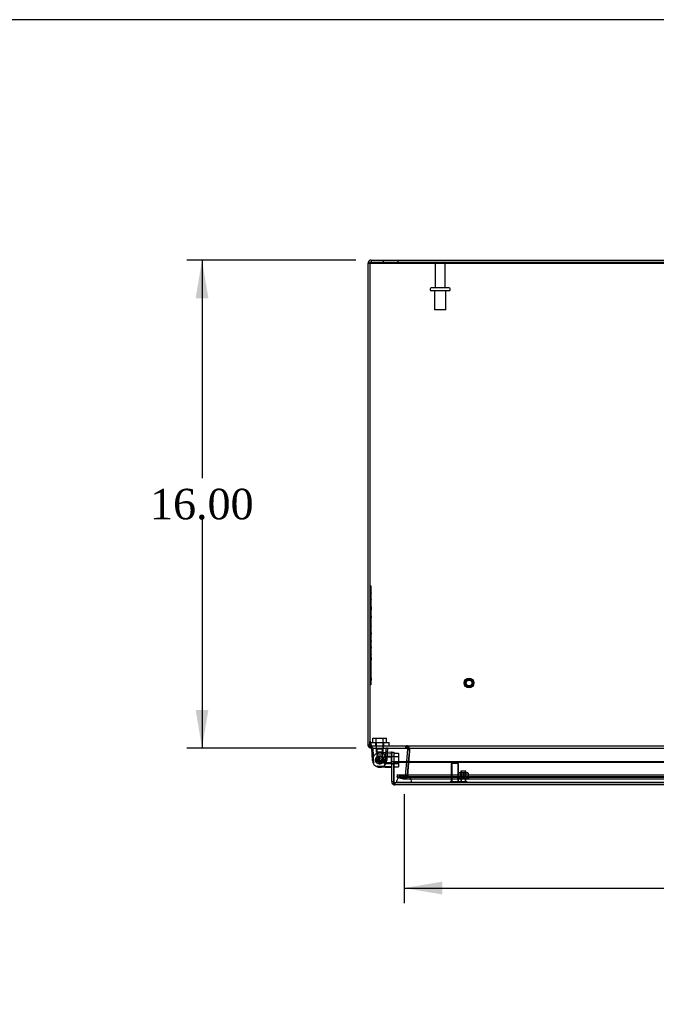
# Model space of a CAD drawing. Header units: inches. Extents: x 1 to 240, y -1 to 159.
# Tile 11 of 20: x 44 to 65, y 127 to 159. Entities that reach past the tile are written whole.
import ezdxf
from ezdxf.enums import TextEntityAlignment as Align
from ezdxf.lldxf.tags import DXFTag

# ---------------------------------------------------------------- set-up
doc = ezdxf.new("R2010")
doc.units = ezdxf.units.IN
doc.header["$MEASUREMENT"] = 0
for name, color, linetype in [('COM70220', 7, 'Continuous'), ('COM70701-2', 7, 'Continuous'), ('COM70702-11', 7, 'Continuous'), ('COM70703-6', 7, 'Continuous'), ('COM70705-9', 7, 'Continuous'), ('Default', 7, 'Continuous'), ('HNG86659-1', 7, 'Continuous'), ('HNG86659-2', 7, 'Continuous'), ('LAB86820', 7, 'Continuous'), ('NTS18118', 7, 'Continuous'), ('SCS86661', 7, 'Continuous'), ('STD26063', 7, 'Continuous'), ('STD26089', 7, 'Continuous'), ('STD26258', 7, 'Continuous'), ('WAM30017', 7, 'Continuous')]:
    doc.layers.add(name, color=color, linetype=linetype)
doc.styles.add('SEACAD_Times_New_Roman', font='times.ttf')
tags = doc.linetypes.add('HIDDEN2', pattern=[0.1875, 0.125, -0.0625]).pattern_tags.tags
tags[6:7] = [DXFTag(74, 4), DXFTag(75, 0), DXFTag(340, '0'), DXFTag(46, 0.0), DXFTag(50, 0.0), DXFTag(44, 0.0), DXFTag(45, 0.0)]
tags[4:5] = [DXFTag(74, 4), DXFTag(75, 0), DXFTag(340, '0'), DXFTag(46, 0.0), DXFTag(50, 0.0), DXFTag(44, 0.0), DXFTag(45, 0.0)]
doc.dimstyles.new('HAMMOND_(STH_-_240x160)', dxfattribs={"dimtxt": 1, "dimasz": 1.25, "dimexe": 0.5, "dimexo": 0.5, "dimgap": 0.25, "dimtad": 0, "dimtih": 1, "dimtoh": 1, "dimzin": 0, "dimdsep": 46, "dimtxsty": 'SEACAD_Times_New_Roman', "dimblk1": '_SE_FILLED', "dimblk2": '_SE_FILLED', "dimsah": 1, "dimcen": 0.5, "dimadec": 0, "dimazin": 0, "dimtfac": 0.8, "dimtofl": 0, "dimtmove": 0, "dimatfit": 3, "dimfxl": 1, "dimtolj": 1, "dimtzin": 0, "dimarcsym": 0})

# ---------------------------------------------------------------- blocks, each defined once
blk = doc.blocks.new('SE3')
at = {"layer": 'COM70220', "color": 7, "linetype": 'HIDDEN2'}
for p, q in [((56.592, 134.433), (56.342, 134.433)), ((83.711, 134.433), (56.592, 134.433)), ((56.342, 134.187), (56.093, 134.185)), ((56.093, 134.185), (56.093, 134.184)), ((56.592, 134.185), (56.093, 134.185)), ((56.592, 134.184), (56.093, 134.184)), ((56.591, 134.185), (56.342, 134.187)), ((56.592, 134.187), (56.342, 134.187)), ((56.591, 134.184), (56.591, 134.185)), ((83.711, 134.187), (56.592, 134.187)), ((83.711, 134.185), (56.592, 134.185)), ((83.711, 134.184), (56.592, 134.184))]:
    blk.add_line(p, q, dxfattribs=at)
blk.add_arc((56.342, 134.183), 0.25, 0, 180, dxfattribs=at)
at = {"layer": 'COM70701-2', "color": 7, "linetype": 'Continuous'}
for p, q in [((55.152, 151.213), (55.152, 135.429)), ((55.224, 151.213), (55.152, 151.213)), ((55.26, 151.321), (55.26, 151.249)), ((55.26, 151.321), (85.08, 151.321)), ((55.26, 151.249), (85.08, 151.249)), ((55.152, 135.429), (55.156, 135.399)), ((55.152, 135.429), (55.224, 135.429)), ((55.225, 135.419), (55.156, 135.399)), ((55.224, 135.429), (55.224, 135.535)), ((55.224, 135.429), (55.225, 135.419)), ((55.26, 135.391), (55.26, 135.321)), ((55.26, 135.321), (55.276, 135.321)), ((56.454, 135.282), (56.42, 134.883)), ((56.438, 135.315), (56.442, 135.321)), ((56.44, 135.314), (56.438, 135.315)), ((56.44, 135.314), (56.445, 135.32)), ((56.454, 135.282), (56.455, 135.288)), ((56.454, 135.282), (56.517, 135.276)), ((56.455, 135.288), (56.511, 135.292)), ((56.492, 134.883), (56.519, 135.188)), ((56.522, 135.226), (56.523, 135.239))]:
    blk.add_line(p, q, dxfattribs=at)
at = {"layer": 'COM70701-2', "color": 7, "linetype": 'HIDDEN2'}
for p, q in [((55.652, 151.321), (55.652, 151.249)), ((56.152, 151.249), (56.152, 151.321)), ((55.225, 135.419), (55.156, 135.398)), ((55.276, 135.393), (55.26, 135.393)), ((55.26, 135.393), (55.26, 135.391)), ((55.423, 135.393), (55.423, 135.321)), ((55.663, 135.321), (55.663, 135.393)), ((56.397, 135.321), (56.397, 135.393)), ((56.419, 135.321), (56.419, 135.393)), ((56.438, 135.315), (56.477, 135.376)), ((56.442, 135.321), (56.477, 135.376)), ((56.445, 135.32), (56.483, 135.371)), ((56.483, 135.371), (56.477, 135.376)), ((56.511, 135.292), (56.526, 135.293)), ((56.526, 135.275), (56.526, 135.293)), ((56.517, 135.276), (56.526, 135.275)), ((56.519, 135.188), (56.522, 135.226)), ((56.523, 135.239), (56.526, 135.275)), ((56.42, 134.883), (56.378, 134.412)), ((56.45, 134.406), (56.492, 134.883)), ((56.129, 134.436), (56.11, 134.366)), ((56.11, 134.366), (56.315, 134.311)), ((56.333, 134.381), (56.129, 134.436)), ((56.333, 134.381), (56.315, 134.311)), ((56.333, 134.381), (56.343, 134.38)), ((56.343, 134.38), (56.363, 134.386)), ((56.343, 134.38), (56.343, 134.308)), ((56.363, 134.386), (56.378, 134.407)), ((56.363, 134.386), (56.403, 134.326)), ((56.378, 134.412), (56.45, 134.406)), ((56.378, 134.407), (56.378, 134.412)), ((56.378, 134.407), (56.447, 134.39)), ((56.447, 134.39), (56.45, 134.406)), ((56.315, 134.311), (56.343, 134.308))]:
    blk.add_line(p, q, dxfattribs=at)
at = {"layer": 'COM70701-2', "color": 7, "linetype": 'Continuous'}
for centre, radius, start, end in [((55.26, 151.213), 0.108, 90, 180), ((55.26, 135.429), 0.108, 196.2388, 270), ((55.26, 135.429), 0.036, 196.2388, 270), ((56.419, 135.285), 0.036, 4.6176, 53.1651)]:
    blk.add_arc(centre, radius, start, end, dxfattribs=at)
at = {"layer": 'COM70701-2', "color": 7, "linetype": 'HIDDEN2'}
for centre, radius, start, end in [((55.26, 151.213), 0.036, 90, 180), ((56.419, 135.285), 0.108, 57.2231, 90), ((56.419, 135.285), 0.108, 4.6177, 53.1651), ((56.343, 134.416), 0.108, 269.9999, 304.2101), ((56.343, 134.416), 0.108, 304.2101, 346.2157)]:
    blk.add_arc(centre, radius, start, end, dxfattribs=at)
at = {"layer": 'COM70702-11', "color": 7, "linetype": 'Continuous'}
for p, q in [((55.224, 151.25), (55.224, 151.22)), ((55.224, 151.22), (85.08, 151.22)), ((55.224, 151.22), (55.224, 135.535)), ((55.224, 135.535), (55.262, 135.383)), ((55.276, 135.321), (85.028, 135.321)), ((56.517, 135.282), (56.517, 135.275)), ((56.522, 135.224), (56.493, 134.883))]:
    blk.add_line(p, q, dxfattribs=at)
at = {"layer": 'COM70702-11', "color": 7, "linetype": 'HIDDEN2'}
for p, q in [((55.224, 151.25), (85.08, 151.25)), ((55.224, 135.565), (55.262, 135.413)), ((55.262, 135.413), (55.262, 135.383)), ((55.276, 135.393), (85.028, 135.393)), ((55.276, 135.393), (55.276, 135.321)), ((55.286, 135.393), (55.286, 135.321)), ((56.395, 135.393), (56.395, 135.321)), ((56.516, 135.285), (56.516, 135.285)), ((56.522, 135.217), (56.456, 134.435)), ((56.522, 135.217), (56.522, 135.224)), ((56.523, 135.237), (56.523, 135.244)), ((56.493, 134.883), (56.456, 134.442)), ((56.124, 134.439), (84.18, 134.439)), ((56.336, 134.384), (56.124, 134.439)), ((56.124, 134.37), (56.124, 134.439)), ((56.124, 134.37), (84.18, 134.37)), ((56.336, 134.315), (56.124, 134.37)), ((56.336, 134.384), (56.336, 134.315)), ((56.35, 134.383), (83.954, 134.383)), ((56.456, 134.442), (56.43, 134.416)), ((56.456, 134.435), (56.43, 134.41)), ((56.43, 134.416), (56.43, 134.41)), ((56.456, 134.435), (56.456, 134.442)), ((56.35, 134.311), (83.954, 134.311))]:
    blk.add_line(p, q, dxfattribs=at)
at = {"layer": 'COM70702-11', "color": 7, "linetype": 'Continuous'}
for centre, start_param in [((56.395, 135.244), 2.985222), ((56.395, 135.237), 3.166269)]:
    blk.add_ellipse(centre, major_axis=(-0.128, 0), ratio=0.996195, start_param=start_param, end_param=3.445043, dxfattribs=at)
at = {"layer": 'COM70702-11', "color": 7, "linetype": 'HIDDEN2'}
blk.add_ellipse((56.395, 135.237), major_axis=(-0.128, 0), ratio=0.996195, start_param=2.985222, end_param=3.166269, dxfattribs=at)
for points, knots in [([(55.262, 135.413), (55.263, 135.41), (55.264, 135.408), (55.266, 135.402), (55.268, 135.4), (55.27, 135.397), (55.271, 135.395), (55.273, 135.393), (55.275, 135.393), (55.276, 135.393)], [0, 0, 0, 0, 0.25, 0.25, 0.5, 0.5, 0.75, 0.75, 1, 1, 1, 1]), ([(56.395, 135.393), (56.402, 135.393), (56.409, 135.393), (56.422, 135.393), (56.429, 135.392), (56.442, 135.391), (56.448, 135.391), (56.46, 135.387), (56.466, 135.385), (56.471, 135.382)], [0, 0, 0, 0, 0.125, 0.125, 0.25, 0.25, 0.375, 0.375, 0.5, 0.5, 0.5, 0.5]), ([(56.486, 135.367), (56.491, 135.361), (56.495, 135.353), (56.503, 135.335), (56.507, 135.324), (56.513, 135.301), (56.515, 135.288), (56.517, 135.275)], [0.625, 0.625, 0.625, 0.625, 0.75, 0.75, 0.875, 0.875, 1, 1, 1, 1]), ([(56.336, 134.384), (56.344, 134.383), (56.352, 134.383), (56.367, 134.385), (56.375, 134.387), (56.391, 134.393), (56.399, 134.397), (56.415, 134.406), (56.422, 134.411), (56.43, 134.416)], [0, 0, 0, 0, 0.25, 0.25, 0.5, 0.5, 0.75, 0.75, 1, 1, 1, 1]), ([(56.36, 134.313), (56.367, 134.316), (56.375, 134.322), (56.391, 134.34), (56.399, 134.352), (56.415, 134.379), (56.422, 134.394), (56.43, 134.41)], [0.25, 0.25, 0.25, 0.25, 0.5, 0.5, 0.75, 0.75, 1, 1, 1, 1])]:
    blk.add_open_spline(points, degree=3, knots=knots, dxfattribs=at)
at = {"layer": 'COM70702-11', "color": 7, "linetype": 'Continuous'}
for points, knots in [([(55.262, 135.383), (55.264, 135.365), (55.266, 135.349), (55.271, 135.327), (55.273, 135.321), (55.276, 135.321)], [0, 0, 0, 0, 0.5, 0.5, 1, 1, 1, 1]), ([(56.395, 135.321), (56.398, 135.321), (56.404, 135.321), (56.413, 135.321), (56.422, 135.321), (56.431, 135.321), (56.439, 135.32), (56.448, 135.32), (56.456, 135.319), (56.464, 135.318), (56.474, 135.317), (56.486, 135.313), (56.497, 135.306), (56.505, 135.3), (56.51, 135.294), (56.514, 135.288), (56.516, 135.284), (56.517, 135.282)], [0, 0, 0, 0, 0.063093, 0.126012, 0.188588, 0.250653, 0.312042, 0.372603, 0.432197, 0.490695, 0.547978, 0.671793, 0.788214, 0.843718, 0.897427, 0.949464, 1, 1, 1, 1])]:
    blk.add_open_spline(points, degree=3, knots=knots, dxfattribs=at)
at = {"layer": 'COM70702-11', "color": 7, "linetype": 'HIDDEN2'}
blk.add_open_spline([(56.336, 134.315), (56.341, 134.312), (56.345, 134.311), (56.35, 134.311)], degree=3, dxfattribs=at)
at = {"layer": 'COM70703-6', "color": 7, "linetype": 'HIDDEN2'}
for p, q in [((55.224, 151.249), (55.26, 151.249)), ((56.526, 135.282), (56.45, 134.412)), ((56.477, 135.315), (56.477, 135.376)), ((56.483, 135.314), (56.483, 135.371)), ((56.525, 135.288), (56.525, 135.293)), ((56.525, 135.293), (56.526, 135.275)), ((56.525, 135.285), (56.525, 135.285)), ((56.129, 134.436), (84.175, 134.436)), ((56.129, 134.436), (56.129, 134.366)), ((56.333, 134.311), (56.129, 134.366)), ((56.129, 134.366), (84.175, 134.366)), ((56.333, 134.381), (56.333, 134.311)), ((56.397, 134.384), (56.343, 134.38)), ((56.35, 134.38), (83.961, 134.38)), ((56.403, 134.386), (56.397, 134.384)), ((56.397, 134.384), (56.397, 134.322)), ((56.403, 134.326), (56.397, 134.322)), ((56.446, 134.407), (56.403, 134.386)), ((56.403, 134.386), (56.403, 134.326)), ((56.446, 134.407), (56.446, 134.39)), ((56.45, 134.406), (56.446, 134.39)), ((56.45, 134.412), (56.45, 134.406)), ((56.343, 134.308), (83.961, 134.308))]:
    blk.add_line(p, q, dxfattribs=at)
at = {"layer": 'COM70703-6', "color": 7, "linetype": 'Continuous'}
for p, q in [((55.226, 135.419), (55.224, 135.429)), ((55.226, 135.398), (55.224, 135.429)), ((55.226, 135.419), (55.226, 135.398))]:
    blk.add_line(p, q, dxfattribs=at)
at = {"layer": 'COM70703-6', "color": 7, "linetype": 'HIDDEN2'}
blk.add_open_spline([(55.26, 135.321), (55.257, 135.321), (55.254, 135.323), (55.249, 135.33), (55.246, 135.335), (55.24, 135.349), (55.238, 135.358), (55.232, 135.377), (55.229, 135.387), (55.226, 135.398)], degree=3, knots=[0, 0, 0, 0, 0.25, 0.25, 0.5, 0.5, 0.75, 0.75, 1, 1, 1, 1], dxfattribs=at)
at = {"layer": 'COM70705-9', "color": 7, "linetype": 'Continuous'}
for p, q in [((55.937, 135.172), (55.937, 135.183)), ((55.937, 135.183), (56.009, 135.183)), ((55.937, 135.058), (55.937, 135.122)), ((55.937, 135.058), (55.937, 135.008)), ((55.937, 134.883), (55.937, 135.008)), ((56.009, 135.183), (56.009, 135.058)), ((56.009, 135.058), (56.009, 135.008)), ((56.009, 135.008), (56.009, 134.883)), ((55.937, 134.219), (55.937, 134.883)), ((55.937, 134.883), (56.009, 134.883)), ((56.009, 134.219), (56.009, 134.883)), ((56.009, 134.883), (84.295, 134.883)), ((56.009, 134.883), (56.009, 134.853)), ((56.009, 134.853), (56.009, 134.173)), ((56.009, 134.853), (84.295, 134.853)), ((55.937, 134.219), (56.009, 134.219)), ((56.009, 134.117), (56.009, 134.219)), ((56.009, 134.117), (56.009, 134.217)), ((56.009, 134.173), (56.009, 134.116)), ((56.009, 134.117), (56.009, 134.117)), ((84.259, 134.111), (56.045, 134.111))]:
    blk.add_line(p, q, dxfattribs=at)
at = {"layer": 'COM70705-9', "color": 7, "linetype": 'HIDDEN2'}
for p, q in [((56.009, 135.047), (55.937, 135.047)), ((55.937, 134.807), (56.009, 134.807)), ((84.259, 134.183), (56.045, 134.183)), ((56.045, 134.183), (56.045, 134.111))]:
    blk.add_line(p, q, dxfattribs=at)
at = {"layer": 'COM70705-9', "color": 7, "linetype": 'Continuous'}
for radius, start, end in [(0.108, 180, 250.5288), (0.036, 180, 182.6798), (0.108, 250.5509, 270)]:
    blk.add_arc((56.045, 134.219), radius, start, end, dxfattribs=at)
at = {"layer": 'COM70705-9', "color": 7, "linetype": 'HIDDEN2'}
blk.add_arc((56.045, 134.219), 0.036, 182.6798, 270, dxfattribs=at)
blk.add_ellipse((56.045, 134.219), major_axis=(-0.0396, 0), ratio=0.908294, start_param=0.436332, end_param=1.570796, dxfattribs=at)
at = {"layer": 'COM70705-9', "color": 7, "linetype": 'Continuous'}
blk.add_ellipse((56.045, 134.219), major_axis=(-0.119, 0), ratio=0.908294, start_param=1.263899, end_param=1.570796, dxfattribs=at)
at = {"layer": 'HNG86659-1', "color": 7, "linetype": 'Continuous'}
for p, q in [((55.307, 134.915), (55.288, 135.308)), ((55.327, 135.309), (55.326, 135.309)), ((55.759, 135.309), (55.759, 135.309)), ((55.798, 135.308), (55.792, 135.176)), ((55.466, 135.12), (55.483, 135.121)), ((55.483, 135.121), (55.923, 135.143)), ((55.924, 135.182), (55.531, 135.163)), ((55.923, 135.143), (55.926, 135.143)), ((55.937, 135.153), (55.937, 135.171)), ((55.937, 135.153), (55.937, 135.122)), ((55.466, 134.734), (55.483, 134.733)), ((55.483, 134.733), (55.923, 134.711)), ((55.924, 134.672), (55.531, 134.691)), ((55.923, 134.711), (55.926, 134.711))]:
    blk.add_line(p, q, dxfattribs=at)
at = {"layer": 'HNG86659-1', "color": 7, "linetype": 'HIDDEN2'}
for p, q in [((55.35, 134.85), (55.327, 135.31)), ((55.425, 135.321), (55.446, 135.299)), ((55.446, 135.299), (55.64, 135.299)), ((55.446, 135.299), (55.446, 135.066)), ((55.446, 135.299), (55.446, 135.066)), ((55.64, 135.299), (55.661, 135.321)), ((55.64, 135.066), (55.64, 135.299)), ((55.64, 135.299), (55.64, 135.066)), ((55.736, 134.85), (55.759, 135.31)), ((55.446, 135.066), (55.446, 134.998)), ((55.446, 135.066), (55.64, 135.066)), ((55.446, 134.998), (55.446, 134.907)), ((55.523, 135.024), (55.467, 134.927)), ((55.523, 135.024), (55.523, 134.83)), ((55.682, 135.024), (55.523, 135.024)), ((55.64, 134.999), (55.64, 135.066)), ((55.64, 134.907), (55.64, 134.999)), ((55.915, 135.024), (55.682, 135.024)), ((55.915, 135.024), (55.682, 135.024)), ((55.682, 135.024), (55.682, 134.83)), ((55.792, 135.176), (55.779, 134.915)), ((55.937, 135.045), (55.915, 135.024)), ((55.915, 135.024), (55.915, 134.83)), ((55.925, 135.143), (55.925, 135.144)), ((55.446, 134.907), (55.64, 134.907)), ((55.446, 134.907), (55.543, 134.851)), ((55.467, 134.927), (55.523, 134.83)), ((55.523, 134.83), (55.682, 134.83)), ((55.543, 134.851), (55.64, 134.907)), ((55.682, 134.83), (55.915, 134.83)), ((55.915, 134.83), (55.682, 134.83)), ((55.915, 134.83), (55.937, 134.809)), ((55.925, 134.711), (55.925, 134.71))]:
    blk.add_line(p, q, dxfattribs=at)
for radius in [0.132, 0.132, 0.12]:
    blk.add_circle((55.543, 134.927), radius, dxfattribs=at)
at = {"layer": 'HNG86659-1', "color": 7, "linetype": 'Continuous'}
for centre, radius, start, end in [((55.299, 135.309), 0.0118, 90, 164.6377), ((55.299, 135.309), 0.0118, 164.6409, 182.8176), ((55.293, 135.111), 0.201, 80.3404, 91.3274), ((55.793, 135.111), 0.201, 88.6775, 99.6547), ((55.786, 135.309), 0.0118, 15.3623, 90), ((55.786, 135.309), 0.0118, 357.1824, 15.3591), ((55.543, 134.927), 0.236, 105.4689, 180), ((55.543, 134.927), 0.236, 149.2635, 151.2117), ((55.543, 134.927), 0.236, 92.8208, 105.4689), ((55.925, 135.171), 0.0118, 71.3111, 92.8208), ((55.925, 135.171), 0.0118, 0, 71.3111), ((55.758, 135.161), 0.172, 357.9483, 7.0528), ((55.543, 134.927), 0.236, 173.041, 193.6365), ((55.543, 134.927), 0.236, 180, 254.5311), ((55.543, 134.927), 0.236, 254.5311, 267.1792), ((55.925, 134.684), 0.0118, 267.1792, 288.6889), ((55.758, 134.693), 0.172, 352.9472, 2.0517), ((55.925, 134.684), 0.0118, 288.6889, 0)]:
    blk.add_arc(centre, radius, start, end, dxfattribs=at)
at = {"layer": 'HNG86659-1', "color": 7, "linetype": 'HIDDEN2'}
for centre, radius, start, end in [((55.309, 135.142), 0.172, 87.9483, 97.0528), ((55.776, 135.142), 0.172, 82.9472, 92.0517), ((55.543, 134.927), 0.236, 144.6194, 149.2635), ((55.543, 134.927), 0.236, 100.2232, 121.5301), ((55.543, 134.927), 0.12, 90, 270), ((55.543, 134.927), 0.236, 59.2635, 98.9348), ((55.543, 134.927), 0.236, 59.2635, 92.8208), ((55.543, 134.927), 0.236, 300.7365, 59.2635), ((55.727, 135.177), 0.201, 350.3453, 1.3225), ((55.543, 134.927), 0.236, 242.3861, 300.7365), ((55.543, 134.927), 0.236, 267.1792, 300.7365), ((55.727, 134.677), 0.201, 358.6726, 9.6596)]:
    blk.add_arc(centre, radius, start, end, dxfattribs=at)
for points, knots in [([(55.316, 135.314), (55.316, 135.316), (55.316, 135.318), (55.316, 135.32), (55.317, 135.321), (55.317, 135.321)], [0, 0, 0, 0, 0.5, 0.5, 1, 1, 1, 1]), ([(55.327, 135.31), (55.325, 135.31), (55.323, 135.311), (55.319, 135.312), (55.317, 135.313), (55.316, 135.314)], [0, 0, 0, 0, 0.5, 0.5, 1, 1, 1, 1]), ([(55.759, 135.31), (55.761, 135.31), (55.763, 135.311), (55.767, 135.312), (55.768, 135.313), (55.77, 135.314)], [0, 0, 0, 0, 0.5, 0.5, 1, 1, 1, 1]), ([(55.77, 135.314), (55.77, 135.316), (55.77, 135.318), (55.769, 135.32), (55.769, 135.321), (55.769, 135.321)], [0, 0, 0, 0, 0.5, 0.5, 1, 1, 1, 1]), ([(55.315, 134.864), (55.317, 134.864), (55.32, 134.864), (55.326, 134.863), (55.329, 134.863), (55.334, 134.863), (55.336, 134.863), (55.34, 134.862), (55.342, 134.861), (55.345, 134.859), (55.346, 134.857), (55.348, 134.854), (55.349, 134.852), (55.35, 134.85)], [0, 0, 0, 0, 0.25, 0.25, 0.5, 0.5, 0.625, 0.625, 0.75, 0.75, 0.875, 0.875, 1, 1, 1, 1]), ([(55.771, 134.864), (55.769, 134.864), (55.766, 134.864), (55.76, 134.863), (55.757, 134.863), (55.751, 134.863), (55.75, 134.863), (55.746, 134.862), (55.744, 134.861), (55.741, 134.859), (55.74, 134.857), (55.738, 134.854), (55.737, 134.852), (55.736, 134.85)], [0, 0, 0, 0, 0.25, 0.25, 0.5, 0.5, 0.625, 0.625, 0.75, 0.75, 0.875, 0.875, 1, 1, 1, 1])]:
    blk.add_open_spline(points, degree=3, knots=knots, dxfattribs=at)
at = {"layer": 'HNG86659-1', "color": 7, "linetype": 'Continuous'}
for points, knots in [([(55.48, 135.155), (55.48, 135.153), (55.479, 135.15), (55.479, 135.144), (55.479, 135.141), (55.479, 135.136), (55.479, 135.134), (55.478, 135.13), (55.477, 135.128), (55.475, 135.125), (55.473, 135.124), (55.47, 135.122), (55.468, 135.121), (55.466, 135.12)], [0, 0, 0, 0, 0.25, 0.25, 0.5, 0.5, 0.625, 0.625, 0.75, 0.75, 0.875, 0.875, 1, 1, 1, 1]), ([(55.926, 135.143), (55.926, 135.145), (55.926, 135.147), (55.928, 135.151), (55.929, 135.153), (55.93, 135.154)], [0, 0, 0, 0, 0.5, 0.5, 1, 1, 1, 1]), ([(55.93, 135.154), (55.932, 135.154), (55.934, 135.154), (55.936, 135.153), (55.937, 135.153), (55.937, 135.153)], [0, 0, 0, 0, 0.5, 0.5, 1, 1, 1, 1]), ([(55.48, 134.699), (55.48, 134.701), (55.479, 134.704), (55.479, 134.71), (55.479, 134.713), (55.479, 134.718), (55.479, 134.72), (55.478, 134.724), (55.477, 134.726), (55.475, 134.729), (55.473, 134.73), (55.47, 134.732), (55.468, 134.733), (55.466, 134.734)], [0, 0, 0, 0, 0.25, 0.25, 0.5, 0.5, 0.625, 0.625, 0.75, 0.75, 0.875, 0.875, 1, 1, 1, 1]), ([(55.926, 134.711), (55.926, 134.709), (55.926, 134.707), (55.928, 134.703), (55.929, 134.701), (55.93, 134.7)], [0, 0, 0, 0, 0.5, 0.5, 1, 1, 1, 1]), ([(55.93, 134.7), (55.932, 134.7), (55.934, 134.7), (55.936, 134.701), (55.937, 134.701), (55.937, 134.701)], [0, 0, 0, 0, 0.5, 0.5, 1, 1, 1, 1])]:
    blk.add_open_spline(points, degree=3, knots=knots, dxfattribs=at)
at = {"layer": 'HNG86659-2', "color": 7, "linetype": 'HIDDEN2'}
for p, q in [((55.424, 134.96), (55.427, 134.952)), ((55.447, 134.996), (55.439, 134.993)), ((55.448, 135.005), (55.447, 134.996)), ((55.484, 135.029), (55.475, 135.03)), ((55.488, 135.037), (55.484, 135.029)), ((55.531, 135.044), (55.523, 135.048)), ((55.538, 135.05), (55.531, 135.044)), ((55.58, 135.039), (55.574, 135.046)), ((55.588, 135.041), (55.58, 135.039)), ((55.622, 135.015), (55.62, 135.023)), ((55.631, 135.013), (55.622, 135.015)), ((55.651, 134.975), (55.652, 134.984)), ((55.658, 134.97), (55.651, 134.975)), ((55.427, 134.952), (55.421, 134.945)), ((55.421, 134.909), (55.427, 134.903)), ((55.427, 134.903), (55.424, 134.895)), ((55.439, 134.861), (55.447, 134.858)), ((55.447, 134.858), (55.448, 134.849)), ((55.474, 134.825), (55.483, 134.825)), ((55.483, 134.825), (55.488, 134.817)), ((55.522, 134.806), (55.53, 134.81)), ((55.53, 134.81), (55.537, 134.804)), ((55.573, 134.808), (55.579, 134.815)), ((55.579, 134.815), (55.588, 134.812)), ((55.619, 134.83), (55.622, 134.839)), ((55.622, 134.839), (55.63, 134.841)), ((55.651, 134.879), (55.658, 134.884)), ((55.652, 134.87), (55.651, 134.879)), ((55.661, 134.927), (55.666, 134.934)), ((55.666, 134.919), (55.661, 134.927))]:
    blk.add_line(p, q, dxfattribs=at)
for radius in [0.118, 0.0492]:
    blk.add_circle((55.543, 134.927), radius, dxfattribs=at)
for start, end in [(147.536, 164.4283), (123.5181, 140.4104), (99.5003, 116.3926), (75.4824, 92.3747), (51.4646, 68.3569), (27.4467, 44.339), (3.4288, 20.3212), (171.5538, 188.4462), (195.3038, 212.1962), (219.3217, 236.214), (243.3396, 260.2319), (267.3574, 284.2497), (291.3753, 308.2676), (315.3931, 332.2855), (339.411, 356.3033)]:
    blk.add_arc((55.543, 134.927), 0.123, start, end, dxfattribs=at)
at = {"layer": 'LAB86820', "color": 7, "linetype": 'HIDDEN2'}
for p, q in [((55.254, 140.643), (55.224, 140.643)), ((55.254, 140.643), (55.254, 137.393)), ((55.259, 140.478), (55.254, 140.478)), ((55.259, 140.478), (55.254, 140.478)), ((55.259, 140.467), (55.254, 140.467)), ((55.259, 140.421), (55.259, 140.478)), ((55.259, 140.432), (55.259, 140.467)), ((55.259, 140.432), (55.254, 140.432)), ((55.259, 140.418), (55.254, 140.418)), ((55.259, 140.414), (55.254, 140.414)), ((55.259, 140.393), (55.254, 140.393)), ((55.259, 140.384), (55.254, 140.384)), ((55.259, 140.367), (55.254, 140.367)), ((55.259, 140.358), (55.254, 140.358)), ((55.259, 140.356), (55.254, 140.356)), ((55.259, 140.327), (55.254, 140.327)), ((55.259, 140.316), (55.254, 140.316)), ((55.259, 140.301), (55.254, 140.301)), ((55.259, 140.291), (55.254, 140.291)), ((55.259, 140.251), (55.254, 140.251)), ((55.259, 140.24), (55.254, 140.24)), ((55.259, 140.23), (55.254, 140.23)), ((55.259, 140.22), (55.254, 140.22)), ((55.259, 140.21), (55.254, 140.21)), ((55.259, 140.17), (55.254, 140.17)), ((55.259, 140.168), (55.254, 140.168)), ((55.259, 140.167), (55.254, 140.167)), ((55.259, 140.393), (55.259, 140.418)), ((55.259, 140.414), (55.259, 140.394)), ((55.259, 140.384), (55.259, 140.393)), ((55.259, 140.356), (55.259, 140.367)), ((55.259, 140.327), (55.259, 140.356)), ((55.259, 140.316), (55.259, 140.327)), ((55.259, 140.253), (55.259, 140.301)), ((55.259, 140.268), (55.259, 140.263)), ((55.259, 140.238), (55.259, 140.24)), ((55.259, 140.172), (55.259, 140.22)), ((55.259, 140.187), (55.259, 140.182)), ((55.259, 140.137), (55.259, 140.159)), ((55.259, 140.116), (55.259, 140.158)), ((55.259, 140.116), (55.254, 140.116)), ((55.259, 140.107), (55.254, 140.107)), ((55.259, 140.023), (55.254, 140.023)), ((55.259, 140.012), (55.254, 140.012)), ((55.259, 140.003), (55.254, 140.003)), ((55.259, 140.002), (55.254, 140.002)), ((55.259, 140.002), (55.254, 140.002)), ((55.259, 139.991), (55.254, 139.991)), ((55.259, 139.98), (55.254, 139.98)), ((55.259, 139.978), (55.254, 139.978)), ((55.259, 139.972), (55.254, 139.972)), ((55.259, 139.965), (55.254, 139.965)), ((55.259, 139.952), (55.254, 139.952)), ((55.259, 139.951), (55.254, 139.951)), ((55.259, 139.92), (55.254, 139.92)), ((55.259, 139.909), (55.254, 139.909)), ((55.259, 139.907), (55.254, 139.907)), ((55.259, 139.902), (55.254, 139.902)), ((55.259, 139.901), (55.254, 139.901)), ((55.259, 139.89), (55.254, 139.89)), ((55.259, 139.834), (55.254, 139.834)), ((55.259, 139.823), (55.254, 139.823)), ((55.259, 139.823), (55.254, 139.823)), ((55.259, 139.823), (55.254, 139.823)), ((55.259, 139.812), (55.254, 139.812)), ((55.259, 139.807), (55.254, 139.807)), ((55.259, 140.107), (55.259, 140.116)), ((55.259, 140.035), (55.259, 140.094)), ((55.259, 140.055), (55.259, 140.077)), ((55.259, 140.012), (55.259, 140.023)), ((55.259, 139.991), (55.259, 140.002)), ((55.259, 139.98), (55.259, 139.991)), ((55.259, 139.972), (55.259, 139.98)), ((55.259, 139.909), (55.259, 139.965)), ((55.259, 139.951), (55.259, 139.909)), ((55.259, 139.901), (55.259, 139.847)), ((55.259, 139.823), (55.259, 139.834)), ((55.259, 139.813), (55.259, 139.823)), ((55.259, 139.796), (55.259, 139.807)), ((55.259, 139.796), (55.254, 139.796)), ((55.259, 139.738), (55.254, 139.738)), ((55.259, 139.729), (55.254, 139.729)), ((55.259, 139.728), (55.254, 139.728)), ((55.259, 139.719), (55.254, 139.719)), ((55.259, 139.718), (55.254, 139.718)), ((55.259, 139.67), (55.254, 139.67)), ((55.259, 139.661), (55.254, 139.661)), ((55.259, 139.648), (55.254, 139.648)), ((55.259, 139.634), (55.254, 139.634)), ((55.259, 139.634), (55.254, 139.634)), ((55.259, 139.602), (55.254, 139.602)), ((55.259, 139.592), (55.254, 139.592)), ((55.259, 139.586), (55.254, 139.586)), ((55.259, 139.576), (55.254, 139.576)), ((55.259, 139.546), (55.254, 139.546)), ((55.259, 139.546), (55.254, 139.546)), ((55.259, 139.535), (55.254, 139.535)), ((55.259, 139.5), (55.254, 139.5)), ((55.259, 139.482), (55.254, 139.482)), ((55.259, 139.738), (55.259, 139.783)), ((55.259, 139.728), (55.259, 139.738)), ((55.259, 139.723), (55.259, 139.728)), ((55.259, 139.67), (55.259, 139.716)), ((55.259, 139.661), (55.259, 139.67)), ((55.259, 139.592), (55.259, 139.648)), ((55.259, 139.634), (55.259, 139.592)), ((55.259, 139.576), (55.259, 139.584)), ((55.259, 139.548), (55.259, 139.564)), ((55.259, 139.489), (55.259, 139.547)), ((55.259, 139.5), (55.259, 139.535)), ((55.259, 139.434), (55.254, 139.434)), ((55.259, 139.424), (55.254, 139.424)), ((55.259, 139.421), (55.254, 139.421)), ((55.259, 139.421), (55.254, 139.421)), ((55.259, 139.346), (55.254, 139.346)), ((55.259, 139.344), (55.254, 139.344)), ((55.259, 139.331), (55.254, 139.331)), ((55.259, 139.304), (55.254, 139.304)), ((55.259, 139.293), (55.254, 139.293)), ((55.259, 139.29), (55.254, 139.29)), ((55.259, 139.282), (55.254, 139.282)), ((55.259, 139.277), (55.254, 139.277)), ((55.259, 139.276), (55.254, 139.276)), ((55.259, 139.266), (55.254, 139.266)), ((55.259, 139.192), (55.254, 139.192)), ((55.259, 139.181), (55.254, 139.181)), ((55.259, 139.166), (55.254, 139.166)), ((55.259, 139.156), (55.254, 139.156)), ((55.259, 139.434), (55.259, 139.476)), ((55.259, 139.424), (55.259, 139.434)), ((55.259, 139.379), (55.259, 139.394)), ((55.259, 139.353), (55.259, 139.354)), ((55.259, 139.344), (55.259, 139.346)), ((55.259, 139.282), (55.259, 139.344)), ((55.259, 139.332), (55.259, 139.317)), ((55.259, 139.277), (55.259, 139.282)), ((55.259, 139.266), (55.259, 139.276)), ((55.259, 139.208), (55.259, 139.253)), ((55.259, 139.192), (55.259, 139.233)), ((55.259, 139.181), (55.259, 139.192)), ((55.259, 139.118), (55.259, 139.166)), ((55.259, 139.117), (55.254, 139.117)), ((55.259, 139.116), (55.254, 139.116)), ((55.259, 139.108), (55.254, 139.108)), ((55.259, 139.094), (55.254, 139.094)), ((55.259, 139.094), (55.254, 139.094)), ((55.259, 139.062), (55.254, 139.062)), ((55.259, 139.051), (55.254, 139.051)), ((55.259, 139.049), (55.254, 139.049)), ((55.259, 139.047), (55.254, 139.047)), ((55.259, 139.04), (55.254, 139.04)), ((55.259, 139.037), (55.254, 139.037)), ((55.259, 139.036), (55.254, 139.036)), ((55.259, 139.026), (55.254, 139.026)), ((55.259, 139.023), (55.254, 139.023)), ((55.259, 138.968), (55.254, 138.968)), ((55.259, 138.958), (55.254, 138.958)), ((55.259, 138.948), (55.254, 138.948)), ((55.259, 138.941), (55.254, 138.941)), ((55.259, 138.93), (55.254, 138.93)), ((55.259, 138.875), (55.254, 138.875)), ((55.259, 138.871), (55.254, 138.871)), ((55.259, 138.837), (55.254, 138.837)), ((55.259, 138.833), (55.254, 138.833)), ((55.259, 139.134), (55.259, 139.129)), ((55.259, 139.051), (55.259, 139.104)), ((55.259, 139.094), (55.259, 139.052)), ((55.259, 139.037), (55.259, 139.044)), ((55.259, 139.026), (55.259, 139.036)), ((55.259, 139.02), (55.259, 139.023)), ((55.259, 138.968), (55.259, 139.013)), ((55.259, 138.958), (55.259, 138.968)), ((55.259, 138.878), (55.259, 138.941)), ((55.259, 138.908), (55.259, 138.911)), ((55.259, 138.893), (55.259, 138.889)), ((55.259, 138.871), (55.259, 138.871)), ((55.259, 138.852), (55.259, 138.859)), ((55.259, 138.813), (55.259, 138.837)), ((55.259, 138.833), (55.259, 138.814)), ((55.259, 138.813), (55.254, 138.813)), ((55.259, 138.803), (55.254, 138.803)), ((55.259, 138.732), (55.254, 138.732)), ((55.259, 138.73), (55.254, 138.73)), ((55.259, 138.727), (55.254, 138.727)), ((55.259, 138.715), (55.254, 138.715)), ((55.259, 138.705), (55.254, 138.705)), ((55.259, 138.695), (55.254, 138.695)), ((55.259, 138.689), (55.254, 138.689)), ((55.259, 138.689), (55.254, 138.689)), ((55.259, 138.678), (55.254, 138.678)), ((55.259, 138.652), (55.254, 138.652)), ((55.259, 138.643), (55.254, 138.643)), ((55.259, 138.642), (55.254, 138.642)), ((55.259, 138.642), (55.254, 138.642)), ((55.259, 138.641), (55.254, 138.641)), ((55.259, 138.588), (55.254, 138.588)), ((55.259, 138.587), (55.254, 138.587)), ((55.259, 138.576), (55.254, 138.576)), ((55.259, 138.541), (55.254, 138.541)), ((55.259, 138.541), (55.254, 138.541)), ((55.259, 138.527), (55.254, 138.527)), ((55.259, 138.517), (55.254, 138.517)), ((55.259, 138.517), (55.254, 138.517)), ((55.259, 138.803), (55.259, 138.813)), ((55.259, 138.732), (55.259, 138.791)), ((55.259, 138.705), (55.259, 138.732)), ((55.259, 138.695), (55.259, 138.705)), ((55.259, 138.659), (55.259, 138.689)), ((55.259, 138.659), (55.259, 138.678)), ((55.259, 138.641), (55.259, 138.652)), ((55.259, 138.641), (55.259, 138.597)), ((55.259, 138.612), (55.259, 138.622)), ((55.259, 138.53), (55.259, 138.588)), ((55.259, 138.541), (55.259, 138.576)), ((55.259, 138.564), (55.259, 138.567)), ((55.259, 138.506), (55.259, 138.517)), ((55.259, 138.517), (55.259, 138.517)), ((55.259, 138.507), (55.254, 138.507)), ((55.259, 138.506), (55.254, 138.506)), ((55.259, 138.502), (55.254, 138.502)), ((55.259, 138.501), (55.254, 138.501)), ((55.259, 138.498), (55.254, 138.498)), ((55.259, 138.486), (55.254, 138.486)), ((55.259, 138.475), (55.254, 138.475)), ((55.259, 138.475), (55.254, 138.475)), ((55.259, 138.467), (55.254, 138.467)), ((55.259, 138.466), (55.254, 138.466)), ((55.259, 138.466), (55.254, 138.466)), ((55.259, 138.462), (55.254, 138.462)), ((55.259, 138.456), (55.254, 138.456)), ((55.259, 138.446), (55.254, 138.446)), ((55.259, 138.442), (55.254, 138.442)), ((55.259, 138.436), (55.254, 138.436)), ((55.259, 138.435), (55.254, 138.435)), ((55.259, 138.424), (55.254, 138.424)), ((55.259, 138.419), (55.254, 138.419)), ((55.259, 138.419), (55.254, 138.419)), ((55.259, 138.414), (55.254, 138.414)), ((55.259, 138.408), (55.254, 138.408)), ((55.259, 138.406), (55.254, 138.406)), ((55.259, 138.405), (55.254, 138.405)), ((55.259, 138.402), (55.254, 138.402)), ((55.259, 138.381), (55.254, 138.381)), ((55.259, 138.373), (55.254, 138.373)), ((55.259, 138.371), (55.254, 138.371)), ((55.259, 138.358), (55.254, 138.358)), ((55.259, 138.358), (55.254, 138.358)), ((55.259, 138.347), (55.254, 138.347)), ((55.259, 138.312), (55.254, 138.312)), ((55.259, 138.311), (55.254, 138.311)), ((55.259, 138.291), (55.254, 138.291)), ((55.259, 138.289), (55.254, 138.289)), ((55.259, 138.278), (55.254, 138.278)), ((55.259, 138.212), (55.254, 138.212)), ((55.259, 138.203), (55.254, 138.203)), ((55.259, 138.475), (55.259, 138.502)), ((55.259, 138.466), (55.259, 138.475)), ((55.259, 138.446), (55.259, 138.456)), ((55.259, 138.435), (55.259, 138.436)), ((55.259, 138.424), (55.259, 138.435)), ((55.259, 138.414), (55.259, 138.424)), ((55.259, 138.406), (55.259, 138.414)), ((55.259, 138.381), (55.259, 138.405)), ((55.259, 138.402), (55.259, 138.382)), ((55.259, 138.371), (55.259, 138.381)), ((55.259, 138.301), (55.259, 138.358)), ((55.259, 138.311), (55.259, 138.347)), ((55.259, 138.289), (55.259, 138.214)), ((55.259, 138.243), (55.259, 138.254)), ((55.259, 138.203), (55.259, 138.207)), ((55.259, 138.131), (55.259, 138.19)), ((55.259, 138.124), (55.254, 138.124)), ((55.259, 138.119), (55.254, 138.119)), ((55.259, 138.115), (55.254, 138.115)), ((55.259, 138.108), (55.254, 138.108)), ((55.259, 138.099), (55.254, 138.099)), ((55.259, 138.099), (55.254, 138.099)), ((55.259, 138.098), (55.254, 138.098)), ((55.259, 138.089), (55.254, 138.089)), ((55.259, 138.031), (55.254, 138.031)), ((55.259, 138.02), (55.254, 138.02)), ((55.259, 138.016), (55.254, 138.016)), ((55.259, 138.005), (55.254, 138.005)), ((55.259, 137.995), (55.254, 137.995)), ((55.259, 137.955), (55.254, 137.955)), ((55.259, 137.949), (55.254, 137.949)), ((55.259, 137.946), (55.254, 137.946)), ((55.259, 137.946), (55.254, 137.946)), ((55.259, 137.935), (55.254, 137.935)), ((55.259, 137.9), (55.254, 137.9)), ((55.259, 137.899), (55.254, 137.899)), ((55.259, 137.883), (55.254, 137.883)), ((55.259, 138.124), (55.259, 138.166)), ((55.259, 138.115), (55.259, 138.124)), ((55.259, 138.108), (55.259, 138.115)), ((55.259, 138.089), (55.259, 138.099)), ((55.259, 138.099), (55.259, 138.099)), ((55.259, 138.043), (55.259, 138.089)), ((55.259, 138.087), (55.259, 138.089)), ((55.259, 138.02), (55.259, 138.031)), ((55.259, 137.957), (55.259, 138.005)), ((55.259, 137.972), (55.259, 137.967)), ((55.259, 137.889), (55.259, 137.945)), ((55.259, 137.899), (55.259, 137.935)), ((55.259, 137.805), (55.259, 137.877)), ((55.259, 137.817), (55.254, 137.817)), ((55.259, 137.805), (55.254, 137.805)), ((55.259, 137.804), (55.254, 137.804)), ((55.259, 137.8), (55.254, 137.8)), ((55.259, 137.799), (55.254, 137.799)), ((55.259, 137.796), (55.254, 137.796)), ((55.259, 137.784), (55.254, 137.784)), ((55.259, 137.773), (55.254, 137.773)), ((55.259, 137.764), (55.254, 137.764)), ((55.259, 137.712), (55.254, 137.712)), ((55.259, 137.703), (55.254, 137.703)), ((55.259, 137.622), (55.254, 137.622)), ((55.259, 137.621), (55.254, 137.621)), ((55.259, 137.61), (55.254, 137.61)), ((55.259, 137.773), (55.259, 137.8)), ((55.259, 137.764), (55.259, 137.773)), ((55.259, 137.712), (55.259, 137.754)), ((55.259, 137.703), (55.259, 137.712)), ((55.259, 137.631), (55.259, 137.69)), ((55.259, 137.621), (55.259, 137.546)), ((55.254, 137.393), (55.224, 137.393))]:
    blk.add_line(p, q, dxfattribs=at)
at = {"layer": 'NTS18118', "color": 7, "linetype": 'HIDDEN2'}
for p, q in [((58.123, 134.339), (58.099, 134.339)), ((58.099, 134.339), (58.099, 134.308)), ((58.203, 134.504), (58.123, 134.504)), ((58.123, 134.497), (58.203, 134.504)), ((58.123, 134.497), (58.123, 134.339)), ((58.123, 134.339), (58.283, 134.339)), ((58.201, 134.308), (58.201, 134.504)), ((58.362, 134.504), (58.203, 134.504)), ((58.203, 134.504), (58.283, 134.497)), ((58.218, 134.504), (58.218, 134.308)), ((58.283, 134.497), (58.362, 134.504)), ((58.283, 134.497), (58.283, 134.339)), ((58.283, 134.339), (58.442, 134.339)), ((58.348, 134.308), (58.348, 134.504)), ((58.442, 134.504), (58.362, 134.504)), ((58.362, 134.504), (58.442, 134.497)), ((58.365, 134.308), (58.365, 134.504)), ((58.442, 134.497), (58.442, 134.339)), ((58.442, 134.339), (58.467, 134.339)), ((58.467, 134.308), (58.467, 134.339)), ((58.099, 134.308), (58.467, 134.308))]:
    blk.add_line(p, q, dxfattribs=at)
at = {"layer": 'SCS86661', "color": 7, "linetype": 'HIDDEN2'}
for p, q in [((55.322, 135.648), (55.432, 135.648)), ((55.322, 135.498), (55.322, 135.648)), ((55.432, 135.648), (55.653, 135.648)), ((55.432, 135.498), (55.432, 135.648)), ((55.653, 135.648), (55.764, 135.648)), ((55.653, 135.498), (55.653, 135.648)), ((55.764, 135.498), (55.764, 135.648)), ((55.43, 135.498), (55.43, 135.183)), ((55.656, 135.183), (55.656, 135.498)), ((55.656, 135.183), (55.43, 135.183)), ((55.694, 134.814), (55.694, 135.04)), ((56.009, 135.04), (55.694, 135.04)), ((55.694, 134.814), (56.009, 134.814)), ((56.009, 134.816), (56.159, 134.816)), ((56.009, 134.706), (56.159, 134.706)), ((56.159, 134.883), (56.159, 134.816)), ((56.159, 134.816), (56.159, 134.706))]:
    blk.add_line(p, q, dxfattribs=at)
at = {"layer": 'SCS86661', "color": 7, "linetype": 'Continuous'}
for p, q in [((56.009, 135.148), (56.159, 135.148)), ((56.009, 135.038), (56.159, 135.038)), ((56.159, 135.148), (56.159, 135.038)), ((56.159, 135.038), (56.159, 134.883)), ((56.009, 134.816), (56.009, 134.816)), ((56.009, 134.706), (56.009, 134.706))]:
    blk.add_line(p, q, dxfattribs=at)
at = {"layer": 'STD26063', "color": 7, "linetype": 'HIDDEN2'}
for p, q in [((58.365, 134.558), (58.201, 134.558)), ((58.201, 134.558), (58.201, 134.214)), ((58.22, 134.558), (58.22, 134.214)), ((58.345, 134.558), (58.345, 134.214)), ((58.365, 134.214), (58.365, 134.558)), ((58.408, 134.214), (58.158, 134.214)), ((58.158, 134.214), (58.158, 134.183)), ((58.408, 134.183), (58.408, 134.214))]:
    blk.add_line(p, q, dxfattribs=at)
at = {"layer": 'STD26089', "color": 7, "linetype": 'HIDDEN2'}
for p, q in [((57.361, 151.189), (57.361, 150.412)), ((57.693, 150.412), (57.693, 151.189)), ((57.202, 150.382), (57.202, 150.342)), ((57.822, 150.412), (57.232, 150.412)), ((57.822, 150.312), (57.232, 150.312)), ((57.339, 150.312), (57.339, 149.687)), ((57.714, 149.687), (57.714, 150.312)), ((57.852, 150.342), (57.852, 150.382)), ((57.714, 149.687), (57.339, 149.687))]:
    blk.add_line(p, q, dxfattribs=at)
for centre, radius, start, end in [((57.421, 151.189), 0.06, 90, 180), ((57.633, 151.189), 0.06, 0, 90), ((57.232, 150.382), 0.03, 90, 180), ((57.232, 150.342), 0.03, 180, 270), ((57.822, 150.382), 0.03, 0, 90), ((57.822, 150.342), 0.03, 270, 0)]:
    blk.add_arc(centre, radius, start, end, dxfattribs=at)
at = {"layer": 'STD26258', "color": 7, "linetype": 'HIDDEN2'}
for p, q in [((58.134, 134.808), (57.884, 134.808)), ((57.884, 134.808), (57.884, 134.214)), ((57.914, 134.808), (57.914, 134.214)), ((58.103, 134.808), (58.103, 134.214)), ((58.134, 134.214), (58.134, 134.808)), ((58.158, 134.214), (57.852, 134.214)), ((57.852, 134.214), (57.852, 134.183)), ((58.165, 134.183), (58.165, 134.214))]:
    blk.add_line(p, q, dxfattribs=at)
for radius in [0.156, 0.125, 0.0944]:
    blk.add_circle((58.474, 137.453), radius, dxfattribs=at)
at = {"layer": 'WAM30017', "color": 7, "linetype": 'Continuous'}
for p, q in [((55.23, 135.498), (55.233, 135.498)), ((55.23, 135.498), (55.23, 135.411)), ((55.257, 135.393), (55.26, 135.393))]:
    blk.add_line(p, q, dxfattribs=at)
at = {"layer": 'WAM30017', "color": 7, "linetype": 'HIDDEN2'}
for p, q in [((55.23, 135.411), (55.23, 135.393)), ((55.23, 135.393), (55.257, 135.393)), ((55.233, 135.498), (55.855, 135.498)), ((55.405, 135.498), (55.405, 135.393)), ((55.68, 135.393), (55.68, 135.498)), ((55.855, 135.393), (55.855, 135.498))]:
    blk.add_line(p, q, dxfattribs=at)
blk = doc.blocks.new('DMBLK686')
at = {"layer": 'Default', "linetype": 'Continuous', "transparency": 16777216}
for points in [[(49.505, 150.071), (49.922, 150.071), (49.714, 151.321)], [(49.505, 136.571), (49.714, 135.321), (49.922, 136.571)]]:
    blk.add_hatch(color=7, dxfattribs=at).paths.add_polyline_path(points)
at = {"layer": 'Default', "color": 7, "linetype": 'Continuous', "transparency": 16777216}
for p, q in [((54.76, 151.321), (49.214, 151.321)), ((49.714, 151.321), (49.714, 144.171)), ((49.714, 142.821), (49.714, 135.321)), ((54.776, 135.321), (49.214, 135.321))]:
    blk.add_line(p, q, dxfattribs=at)
at = {"layer": 'Default', "color": 7, "linetype": 'Continuous', "transparency": 16777216, "style": 'SEACAD_Times_New_Roman'}
blk.add_text('16.00', height=1, dxfattribs=at).set_placement((48.007, 143.821), align=Align.TOP_LEFT)
blk = doc.blocks.new('_SE_FILLED')
at = {"color": 0}
blk.add_line((0, 0), (-1, 0), dxfattribs=at)
blk.add_solid([(0, 0), (-1, -0.1665), (-1, 0.1665), (0, 0)], dxfattribs=at)
blk = doc.blocks.new('DMBLK694')
at = {"layer": 'Default', "linetype": 'Continuous', "transparency": 16777216}
for points in [[(57.593, 130.521), (57.593, 130.937), (56.343, 130.729)], [(82.718, 130.521), (83.968, 130.729), (82.718, 130.937)]]:
    blk.add_hatch(color=7, dxfattribs=at).paths.add_polyline_path(points)
at = {"layer": 'Default', "color": 7, "linetype": 'Continuous', "transparency": 16777216}
for p, q in [((56.343, 133.808), (56.343, 130.229)), ((83.968, 133.815), (83.968, 130.229)), ((56.343, 130.729), (66.559, 130.729)), ((73.752, 130.729), (83.968, 130.729))]:
    blk.add_line(p, q, dxfattribs=at)
at = {"layer": 'Default', "color": 7, "linetype": 'Continuous', "transparency": 16777216, "style": 'SEACAD_Times_New_Roman'}
for s, p in [('27.63', (68.449, 131.229)), ('DOOR ', (67.868, 129.729)), ('OPENING', (66.909, 128.229))]:
    blk.add_text(s, height=1, dxfattribs=at).set_placement(p, align=Align.TOP_LEFT)
blk = doc.blocks.new('BORDER')
at = {"layer": 'Default', "color": 7, "linetype": 'Continuous'}
blk.add_line((0, 27.86), (-41.86, 27.86), dxfattribs=at)

msp = doc.modelspace()

# ---------------------------------------------------------------- block references
at = {"layer": 'Default', "color": 7, "xscale": 5.7, "yscale": 5.7, "zscale": 5.7}
msp.add_blockref('BORDER', (239.562, 0.401), dxfattribs=at)
at = {"layer": 'Default'}
msp.add_blockref('SE3', (0, 0), dxfattribs=at)

# ---------------------------------------------------------------- dimensions: what is measured, and where the dimension line sits
at = {"layer": 'Default', "color": 7, "linetype": 'Continuous'}
for base, p1, p2, angle, text, picture, middle in [((49.714, 151.321), (55.26, 151.321), (55.276, 135.321), 270.0565, '\\A1;<>', 'DMBLK686', (49.714, 143.321)), ((56.343, 130.729), (56.343, 134.308), (83.968, 134.315), 0.0151, '\\A1;<>\\PDOOR \\XOPENING', 'DMBLK694', (70.155, 130.729))]:
    dim = msp.add_linear_dim(base=base, p1=p1, p2=p2, angle=angle, text=text, dimstyle='HAMMOND_(STH_-_240x160)', dxfattribs=at)
    dim.commit()
    dim.dimension.update_dxf_attribs({"geometry": picture, "text_midpoint": middle, "dimtype": 161})

doc.saveas('drawing.dxf')
